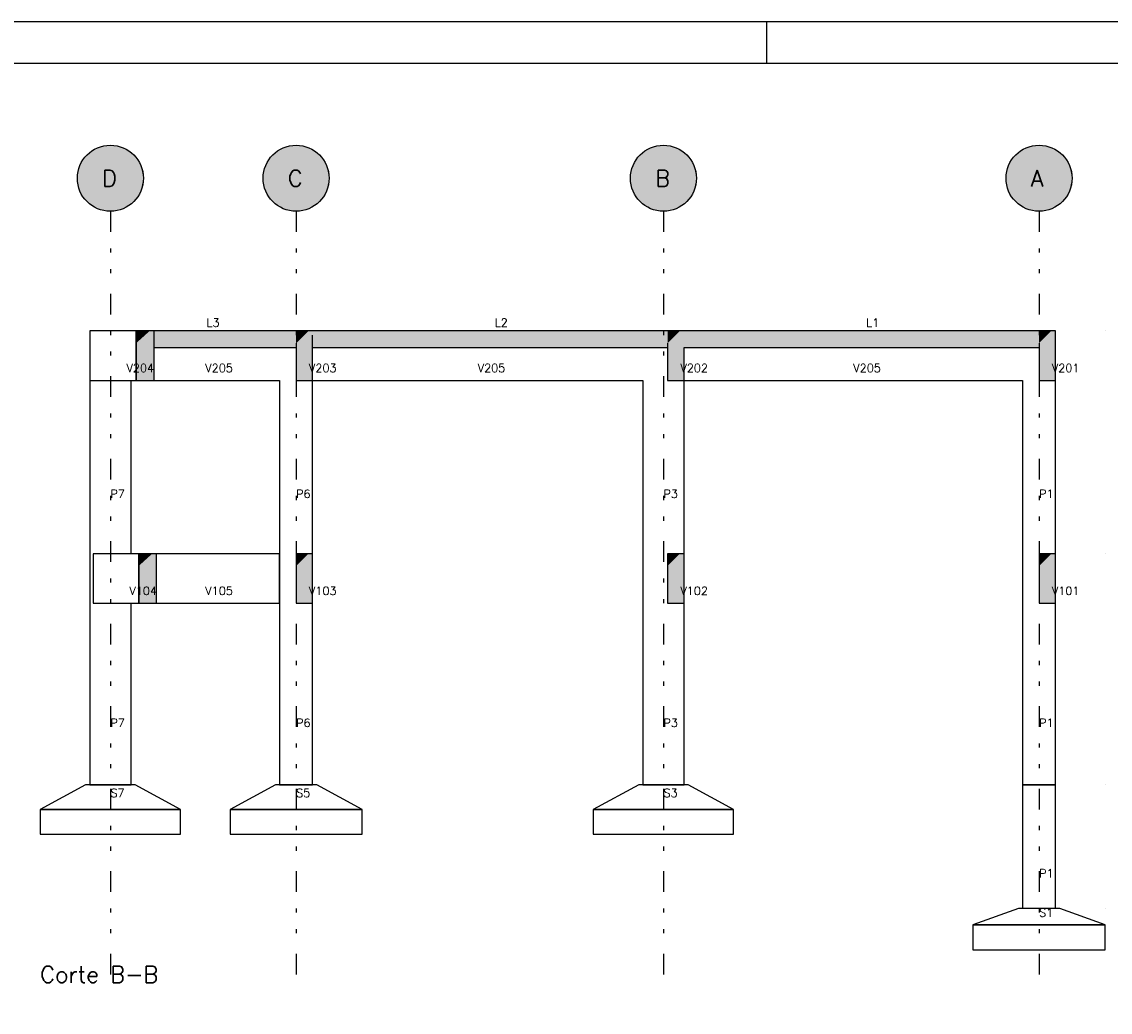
# Model space of a CAD drawing. Extents: x 0 to 84.1, y 0 to 59.4.
# Tile 4 of 5: x 29 to 55.4, y 35.4 to 59.4. Entities that reach past the tile are written whole.
import ezdxf

# ---------------------------------------------------------------- set-up
doc = ezdxf.new("R2010")
doc.units = 0
doc.header["$MEASUREMENT"] = 0
doc.linetypes.add('ESTILO_TQS_0004', pattern=[2, 0.5, -0.4, 0.1, -0.4, 0.1, -0.5])
for name, color, linetype in [('1', 1, 'CONTINUOUS'), ('2', 2, 'CONTINUOUS'), ('6', 6, 'CONTINUOUS'), ('9', 9, 'CONTINUOUS')]:
    doc.layers.add(name, color=color, linetype=linetype)
doc.styles.get("Standard").update_dxf_attribs({"font": 'ROMANS.SHX'})

msp = doc.modelspace()

# ---------------------------------------------------------------- linework, layer by layer
at = {"layer": '1', "linetype": 'ESTILO_TQS_0004'}
for p, q in [((31.193063, 54.80604), (31.193063, 36.10604)), ((35.693063, 54.80604), (35.693063, 36.10604)), ((44.593063, 54.80604), (44.593063, 36.10604)), ((53.693063, 54.80604), (53.693063, 36.10604))]:
    msp.add_line(p, q, dxfattribs=at)
at = {"layer": '1', "linetype": 'Continuous'}
for p, q in [((55.293063, 51.90604), (55.293063, 51.90604)), ((55.293063, 46.50604), (55.293063, 46.50604)), ((55.293063, 46.50604), (55.293063, 46.50604)), ((55.293063, 40.90604), (55.293063, 40.90604)), ((55.293063, 40.90604), (55.293063, 40.90604)), ((55.293063, 37.90604), (55.293063, 37.90604))]:
    msp.add_line(p, q, dxfattribs=at)
at = {"layer": '2', "linetype": 'Continuous'}
for p, q in [((84.100006, 59.400002), (0, 59.400002)), ((47.100006, 58.400002), (47.100006, 59.400002))]:
    msp.add_line(p, q, dxfattribs=at)
msp.add_lwpolyline([(83.100006, 1), (2.5, 1), (2.5, 58.400002), (83.100006, 58.400002), (83.100006, 1)], dxfattribs=at)
for centre in [(31.193063, 55.60604), (35.693063, 55.60604), (44.593063, 55.60604), (53.693063, 55.60604)]:
    msp.add_circle(centre, 0.8, dxfattribs=at)
at = {"layer": '6', "linetype": 'Continuous'}
for p, q in [((30.693063, 51.90604), (30.693063, 50.70604)), ((31.693063, 51.90604), (30.693063, 51.90604)), ((30.693063, 51.90604), (30.693063, 50.70604)), ((31.821289, 51.90604), (31.693063, 51.90604)), ((31.821289, 51.90604), (31.693063, 51.90604)), ((31.821289, 51.61172), (31.821289, 51.90604)), ((32.146833, 51.90604), (31.821289, 51.90604)), ((31.821289, 51.90604), (31.821289, 51.61172)), ((32.146833, 51.90604), (31.821289, 51.90604)), ((32.252625, 51.90604), (32.146833, 51.90604)), ((32.252625, 51.806182), (32.252625, 51.90604)), ((32.691648, 51.90604), (32.252625, 51.90604)), ((32.252625, 51.50604), (32.252625, 51.806182)), ((35.693063, 51.90604), (32.691648, 51.90604)), ((35.993204, 51.90604), (35.693063, 51.90604)), ((36.093063, 51.90604), (35.993204, 51.90604)), ((42.095893, 51.90604), (36.093063, 51.90604)), ((36.093063, 51.50604), (36.093063, 51.806182)), ((44.093063, 51.90604), (42.095893, 51.90604)), ((44.242851, 51.90604), (44.093063, 51.90604)), ((44.693063, 51.90604), (44.242851, 51.90604)), ((44.993204, 51.90604), (44.693063, 51.90604)), ((45.093063, 51.90604), (44.993204, 51.90604)), ((51.245964, 51.90604), (45.093063, 51.90604)), ((53.293063, 51.90604), (51.245964, 51.90604)), ((53.392921, 51.90604), (53.293063, 51.90604)), ((53.693063, 51.90604), (53.392921, 51.90604)), ((53.993204, 51.90604), (53.693063, 51.90604)), ((54.093063, 51.90604), (53.993204, 51.90604)), ((54.093063, 51.005615), (54.093063, 51.90604)), ((31.821289, 50.70604), (31.821289, 51.61172)), ((31.821289, 51.61172), (31.821289, 50.70604)), ((32.252625, 51.005615), (32.252625, 51.50604)), ((32.252625, 51.50604), (32.264949, 51.50604)), ((32.264949, 51.50604), (32.691648, 51.50604)), ((32.691648, 51.50604), (35.392921, 51.50604)), ((35.392921, 51.50604), (35.693063, 51.50604)), ((35.693063, 51.605898), (35.693063, 51.50604)), ((35.693063, 51.50604), (35.693063, 50.70604)), ((36.093063, 51.005615), (36.093063, 51.50604)), ((36.093063, 51.50604), (42.095893, 51.50604)), ((42.095893, 51.50604), (44.093063, 51.50604)), ((44.093063, 51.50604), (44.242851, 51.50604)), ((44.242851, 51.50604), (44.693063, 51.50604)), ((44.693063, 51.605898), (44.693063, 51.50604)), ((44.693063, 51.50604), (44.693063, 50.70604)), ((45.093063, 51.005615), (45.093063, 51.50604)), ((45.093063, 51.50604), (51.245964, 51.50604)), ((51.245964, 51.50604), (53.293063, 51.50604)), ((53.293063, 51.50604), (53.392921, 51.50604)), ((53.392921, 51.50604), (53.693063, 51.50604)), ((53.693063, 51.605898), (53.693063, 51.50604)), ((53.693063, 51.50604), (53.693063, 50.70604)), ((32.252625, 50.70604), (32.252625, 51.005615)), ((36.093063, 50.70604), (36.093063, 51.005615)), ((45.093063, 50.70604), (45.093063, 51.005615)), ((54.093063, 50.70604), (54.093063, 51.005615)), ((30.693063, 50.70604), (30.915285, 50.70604)), ((30.693063, 50.70604), (30.693063, 46.50604)), ((30.915285, 50.70604), (31.693063, 50.70604)), ((31.693063, 50.70604), (31.821289, 50.70604)), ((31.693063, 46.50604), (31.693063, 50.70604)), ((31.821289, 50.70604), (32.146833, 50.70604)), ((31.821289, 50.70604), (32.146833, 50.70604)), ((32.146833, 50.70604), (32.252625, 50.70604)), ((32.146833, 50.70604), (32.252625, 50.70604)), ((32.252625, 50.70604), (35.293063, 50.70604)), ((35.293063, 50.70604), (35.293063, 46.50604)), ((35.693063, 50.70604), (35.993204, 50.70604)), ((35.993204, 50.70604), (36.093063, 50.70604)), ((36.093063, 50.70604), (44.093063, 50.70604)), ((36.093063, 46.50604), (36.093063, 50.70604)), ((44.093063, 50.70604), (44.093063, 46.50604)), ((44.693063, 50.70604), (44.993204, 50.70604)), ((44.993204, 50.70604), (45.093063, 50.70604)), ((45.093063, 50.70604), (53.293063, 50.70604)), ((45.093063, 46.50604), (45.093063, 50.70604)), ((53.293063, 50.70604), (53.293063, 46.50604)), ((53.693063, 50.70604), (53.993204, 50.70604)), ((53.993204, 50.70604), (54.093063, 50.70604)), ((54.093063, 46.50604), (54.093063, 50.70604)), ((30.693063, 46.50604), (30.693063, 40.90604)), ((30.775819, 46.50604), (30.775819, 46.042607)), ((31.693063, 46.50604), (30.775819, 46.50604)), ((31.883747, 46.50604), (31.693063, 46.50604)), ((32.208478, 46.50604), (31.883747, 46.50604)), ((31.883747, 46.211721), (31.883747, 46.50604)), ((32.208478, 46.50604), (31.883747, 46.50604)), ((31.883747, 46.50604), (31.883747, 46.211721)), ((32.314006, 46.50604), (32.208478, 46.50604)), ((32.314006, 46.50604), (32.208478, 46.50604)), ((35.293063, 46.50604), (32.314006, 46.50604)), ((32.314006, 45.605616), (32.314006, 46.50604)), ((35.293063, 45.30604), (35.293063, 46.50604)), ((35.293063, 46.50604), (35.293063, 40.90604)), ((35.993204, 46.50604), (35.693063, 46.50604)), ((35.693063, 46.50604), (35.693063, 46.206465)), ((36.093063, 46.50604), (35.993204, 46.50604)), ((36.093063, 45.605616), (36.093063, 46.50604)), ((36.093063, 40.90604), (36.093063, 46.50604)), ((44.093063, 46.50604), (44.093063, 40.90604)), ((44.993204, 46.50604), (44.693063, 46.50604)), ((44.693063, 46.50604), (44.693063, 46.206465)), ((45.093063, 46.50604), (44.993204, 46.50604)), ((45.093063, 45.605616), (45.093063, 46.50604)), ((53.293063, 46.50604), (53.293063, 40.90604)), ((53.993204, 46.50604), (53.693063, 46.50604)), ((53.693063, 46.50604), (53.693063, 46.206465)), ((54.093063, 46.50604), (53.993204, 46.50604)), ((54.093063, 45.605616), (54.093063, 46.50604)), ((31.883747, 45.30604), (31.883747, 46.211721)), ((31.883747, 46.211721), (31.883747, 45.30604)), ((35.693063, 46.206465), (35.693063, 45.30604)), ((44.693063, 46.206465), (44.693063, 45.30604)), ((53.693063, 46.206465), (53.693063, 45.30604)), ((30.775819, 46.042607), (30.775819, 45.30604)), ((32.314006, 45.30604), (32.314006, 45.605616)), ((36.093063, 45.30604), (36.093063, 45.605616)), ((45.093063, 45.30604), (45.093063, 45.605616)), ((54.093063, 45.30604), (54.093063, 45.605616)), ((30.775819, 45.30604), (30.907349, 45.30604)), ((30.907349, 45.30604), (31.693063, 45.30604)), ((31.693063, 45.30604), (31.883747, 45.30604)), ((31.693063, 40.90604), (31.693063, 45.30604)), ((31.883747, 45.30604), (32.208478, 45.30604)), ((32.208478, 45.30604), (32.314006, 45.30604)), ((32.314006, 45.30604), (35.293063, 45.30604)), ((35.693063, 45.30604), (35.993204, 45.30604)), ((35.993204, 45.30604), (36.093063, 45.30604)), ((44.693063, 45.30604), (44.993204, 45.30604)), ((44.993204, 45.30604), (45.093063, 45.30604)), ((45.093063, 40.90604), (45.093063, 45.30604)), ((53.693063, 45.30604), (53.993204, 45.30604)), ((53.993204, 45.30604), (54.093063, 45.30604)), ((54.093063, 40.90604), (54.093063, 45.30604)), ((30.593063, 40.90604), (29.493063, 40.30604)), ((31.793063, 40.90604), (30.593063, 40.90604)), ((30.693063, 40.90604), (31.693063, 40.90604)), ((32.893063, 40.30604), (31.793063, 40.90604)), ((35.193063, 40.90604), (34.093063, 40.30604)), ((36.193063, 40.90604), (35.193063, 40.90604)), ((35.293063, 40.90604), (36.093063, 40.90604)), ((37.293063, 40.30604), (36.193063, 40.90604)), ((43.993063, 40.90604), (42.893063, 40.30604)), ((45.193063, 40.90604), (43.993063, 40.90604)), ((44.093063, 40.90604), (45.093063, 40.90604)), ((46.293063, 40.30604), (45.193063, 40.90604)), ((53.293063, 40.90604), (53.293063, 37.90604)), ((54.093063, 40.90604), (53.293063, 40.90604)), ((53.293063, 40.90604), (54.093063, 40.90604)), ((54.093063, 37.90604), (54.093063, 40.90604)), ((29.493063, 40.30604), (29.493063, 39.70604)), ((32.893063, 40.30604), (29.493063, 40.30604)), ((29.493063, 40.30604), (32.893063, 40.30604)), ((32.893063, 39.70604), (32.893063, 40.30604)), ((34.093063, 40.30604), (34.093063, 39.70604)), ((37.293063, 40.30604), (34.093063, 40.30604)), ((34.093063, 40.30604), (37.293063, 40.30604)), ((37.293063, 39.70604), (37.293063, 40.30604)), ((42.893063, 40.30604), (42.893063, 39.70604)), ((46.293063, 40.30604), (42.893063, 40.30604)), ((42.893063, 40.30604), (46.293063, 40.30604)), ((46.293063, 39.70604), (46.293063, 40.30604)), ((29.493063, 39.70604), (32.893063, 39.70604)), ((34.093063, 39.70604), (37.293063, 39.70604)), ((42.893063, 39.70604), (46.293063, 39.70604)), ((53.193063, 37.90604), (52.093063, 37.50604)), ((54.193063, 37.90604), (53.193063, 37.90604)), ((55.293063, 37.50604), (54.193063, 37.90604)), ((52.093063, 37.50604), (52.093063, 36.90604)), ((55.293063, 37.50604), (52.093063, 37.50604)), ((52.093063, 37.50604), (55.293063, 37.50604)), ((55.293063, 36.90604), (55.293063, 37.50604)), ((52.093063, 36.90604), (55.293063, 36.90604))]:
    msp.add_line(p, q, dxfattribs=at)
at = {"layer": '9', "linetype": 'Continuous'}
for points in [[(31.993063, 55.60604), (30.64702, 56.190709), (30.572494, 56.11091)], [(31.993063, 55.60604), (30.731719, 56.259616), (30.64702, 56.190709)], [(31.993063, 55.60604), (30.825011, 56.316348), (30.731719, 56.259616)], [(31.993063, 55.60604), (30.925159, 56.359849), (30.825011, 56.316348)], [(31.993063, 55.60604), (31.030298, 56.389307), (30.925159, 56.359849)], [(31.993063, 55.60604), (31.138469, 56.404175), (31.030298, 56.389307)], [(31.993063, 55.60604), (31.247657, 56.404175), (31.138469, 56.404175)], [(31.993063, 55.60604), (31.355828, 56.389307), (31.247657, 56.404175)], [(31.993063, 55.60604), (31.460967, 56.359849), (31.355828, 56.389307)], [(31.993063, 55.60604), (31.561115, 56.316348), (31.460967, 56.359849)], [(31.993063, 55.60604), (31.654407, 56.259616), (31.561115, 56.316348)], [(31.993063, 55.60604), (31.739105, 56.190709), (31.654407, 56.259616)], [(31.993063, 55.60604), (31.813632, 56.11091), (31.739105, 56.190709)], [(36.493063, 55.60604), (35.14702, 56.190709), (35.072494, 56.11091)], [(36.493063, 55.60604), (35.231719, 56.259616), (35.14702, 56.190709)], [(36.493063, 55.60604), (35.325011, 56.316348), (35.231719, 56.259616)], [(36.493063, 55.60604), (35.425159, 56.359849), (35.325011, 56.316348)], [(36.493063, 55.60604), (35.530298, 56.389307), (35.425159, 56.359849)], [(36.493063, 55.60604), (35.638469, 56.404175), (35.530298, 56.389307)], [(36.493063, 55.60604), (35.747657, 56.404175), (35.638469, 56.404175)], [(36.493063, 55.60604), (35.855828, 56.389307), (35.747657, 56.404175)], [(36.493063, 55.60604), (35.960967, 56.359849), (35.855828, 56.389307)], [(36.493063, 55.60604), (36.061115, 56.316348), (35.960967, 56.359849)], [(36.493063, 55.60604), (36.154407, 56.259616), (36.061115, 56.316348)], [(36.493063, 55.60604), (36.239105, 56.190709), (36.154407, 56.259616)], [(36.493063, 55.60604), (36.313632, 56.11091), (36.239105, 56.190709)], [(45.393063, 55.60604), (44.04702, 56.190709), (43.972494, 56.11091)], [(45.393063, 55.60604), (44.131719, 56.259616), (44.04702, 56.190709)], [(45.393063, 55.60604), (44.225011, 56.316348), (44.131719, 56.259616)], [(45.393063, 55.60604), (44.325159, 56.359849), (44.225011, 56.316348)], [(45.393063, 55.60604), (44.430298, 56.389307), (44.325159, 56.359849)], [(45.393063, 55.60604), (44.538469, 56.404175), (44.430298, 56.389307)], [(45.393063, 55.60604), (44.647657, 56.404175), (44.538469, 56.404175)], [(45.393063, 55.60604), (44.755828, 56.389307), (44.647657, 56.404175)], [(45.393063, 55.60604), (44.860967, 56.359849), (44.755828, 56.389307)], [(45.393063, 55.60604), (44.961115, 56.316348), (44.860967, 56.359849)], [(45.393063, 55.60604), (45.054407, 56.259616), (44.961115, 56.316348)], [(45.393063, 55.60604), (45.139105, 56.190709), (45.054407, 56.259616)], [(45.393063, 55.60604), (45.213632, 56.11091), (45.139105, 56.190709)], [(54.493063, 55.60604), (53.14702, 56.190709), (53.072494, 56.11091)], [(54.493063, 55.60604), (53.231719, 56.259616), (53.14702, 56.190709)], [(54.493063, 55.60604), (53.325011, 56.316348), (53.231719, 56.259616)], [(54.493063, 55.60604), (53.425159, 56.359849), (53.325011, 56.316348)], [(54.493063, 55.60604), (53.530298, 56.389307), (53.425159, 56.359849)], [(54.493063, 55.60604), (53.638469, 56.404175), (53.530298, 56.389307)], [(54.493063, 55.60604), (53.747657, 56.404175), (53.638469, 56.404175)], [(54.493063, 55.60604), (53.855828, 56.389307), (53.747657, 56.404175)], [(54.493063, 55.60604), (53.960967, 56.359849), (53.855828, 56.389307)], [(54.493063, 55.60604), (54.061115, 56.316348), (53.960967, 56.359849)], [(54.493063, 55.60604), (54.154407, 56.259616), (54.061115, 56.316348)], [(54.493063, 55.60604), (54.239105, 56.190709), (54.154407, 56.259616)], [(54.493063, 55.60604), (54.313632, 56.11091), (54.239105, 56.190709)], [(31.993063, 55.60604), (30.459294, 55.924761), (30.422729, 55.821878)], [(31.993063, 55.60604), (30.509527, 56.021707), (30.459294, 55.924761)], [(31.993063, 55.60604), (30.572494, 56.11091), (30.509527, 56.021707)], [(31.993063, 55.60604), (31.876598, 56.021707), (31.813632, 56.11091)], [(31.993063, 55.60604), (31.926832, 55.924761), (31.876598, 56.021707)], [(31.993063, 55.60604), (31.963397, 55.821878), (31.926832, 55.924761)], [(36.493063, 55.60604), (34.959294, 55.924761), (34.922729, 55.821878)], [(36.493063, 55.60604), (35.009527, 56.021707), (34.959294, 55.924761)], [(36.493063, 55.60604), (35.072494, 56.11091), (35.009527, 56.021707)], [(36.493063, 55.60604), (36.376598, 56.021707), (36.313632, 56.11091)], [(36.493063, 55.60604), (36.426832, 55.924761), (36.376598, 56.021707)], [(36.493063, 55.60604), (36.463397, 55.821878), (36.426832, 55.924761)], [(45.393063, 55.60604), (43.859294, 55.924761), (43.822729, 55.821878)], [(45.393063, 55.60604), (43.909527, 56.021707), (43.859294, 55.924761)], [(45.393063, 55.60604), (43.972494, 56.11091), (43.909527, 56.021707)], [(45.393063, 55.60604), (45.276598, 56.021707), (45.213632, 56.11091)], [(45.393063, 55.60604), (45.326832, 55.924761), (45.276598, 56.021707)], [(45.393063, 55.60604), (45.363397, 55.821878), (45.326832, 55.924761)], [(54.493063, 55.60604), (52.959294, 55.924761), (52.922729, 55.821878)], [(54.493063, 55.60604), (53.009527, 56.021707), (52.959294, 55.924761)], [(54.493063, 55.60604), (53.072494, 56.11091), (53.009527, 56.021707)], [(54.493063, 55.60604), (54.376598, 56.021707), (54.313632, 56.11091)], [(54.493063, 55.60604), (54.426832, 55.924761), (54.376598, 56.021707)], [(54.493063, 55.60604), (54.463397, 55.821878), (54.426832, 55.924761)], [(31.993063, 55.60604), (30.400514, 55.714973), (30.393063, 55.60604)], [(31.993063, 55.60604), (30.422729, 55.821878), (30.400514, 55.714973)], [(31.993063, 55.60604), (31.985612, 55.714973), (31.963397, 55.821878)], [(36.493063, 55.60604), (34.900514, 55.714973), (34.893063, 55.60604)], [(36.493063, 55.60604), (34.922729, 55.821878), (34.900514, 55.714973)], [(36.493063, 55.60604), (36.485612, 55.714973), (36.463397, 55.821878)], [(45.393063, 55.60604), (43.800514, 55.714973), (43.793063, 55.60604)], [(45.393063, 55.60604), (43.822729, 55.821878), (43.800514, 55.714973)], [(45.393063, 55.60604), (45.385612, 55.714973), (45.363397, 55.821878)], [(54.493063, 55.60604), (52.900514, 55.714973), (52.893063, 55.60604)], [(54.493063, 55.60604), (52.922729, 55.821878), (52.900514, 55.714973)], [(54.493063, 55.60604), (54.485612, 55.714973), (54.463397, 55.821878)], [(31.993063, 55.60604), (30.393063, 55.60604), (30.400514, 55.497107)], [(31.993063, 55.60604), (30.400514, 55.497107), (30.422729, 55.390203)], [(31.993063, 55.60604), (30.422729, 55.390203), (30.459294, 55.287319)], [(31.993063, 55.60604), (30.459294, 55.287319), (30.509527, 55.190373)], [(31.993063, 55.60604), (30.509527, 55.190373), (30.572494, 55.10117)], [(31.993063, 55.60604), (30.572494, 55.10117), (30.64702, 55.021371)], [(31.993063, 55.60604), (30.64702, 55.021371), (30.731719, 54.952464)], [(31.993063, 55.60604), (30.731719, 54.952464), (30.825011, 54.895732)], [(31.993063, 55.60604), (30.825011, 54.895732), (30.925159, 54.852231)], [(31.993063, 55.60604), (30.925159, 54.852231), (31.030298, 54.822773)], [(31.993063, 55.60604), (31.030298, 54.822773), (31.138469, 54.807905)], [(31.993063, 55.60604), (31.138469, 54.807905), (31.247657, 54.807905)], [(31.993063, 55.60604), (31.247657, 54.807905), (31.355828, 54.822773)], [(31.993063, 55.60604), (31.355828, 54.822773), (31.460967, 54.852231)], [(31.993063, 55.60604), (31.460967, 54.852231), (31.561115, 54.895732)], [(31.993063, 55.60604), (31.561115, 54.895732), (31.654407, 54.952464)], [(31.993063, 55.60604), (31.654407, 54.952464), (31.739105, 55.021371)], [(31.993063, 55.60604), (31.739105, 55.021371), (31.813632, 55.10117)], [(31.993063, 55.60604), (31.813632, 55.10117), (31.876598, 55.190373)], [(31.993063, 55.60604), (31.876598, 55.190373), (31.926832, 55.287319)], [(31.993063, 55.60604), (31.926832, 55.287319), (31.963397, 55.390203)], [(31.993063, 55.60604), (31.963397, 55.390203), (31.985612, 55.497107)], [(31.993063, 55.60604), (31.985612, 55.497107), (31.993063, 55.60604)], [(36.493063, 55.60604), (34.893063, 55.60604), (34.900514, 55.497107)], [(36.493063, 55.60604), (34.900514, 55.497107), (34.922729, 55.390203)], [(36.493063, 55.60604), (34.922729, 55.390203), (34.959294, 55.287319)], [(36.493063, 55.60604), (34.959294, 55.287319), (35.009527, 55.190373)], [(36.493063, 55.60604), (35.009527, 55.190373), (35.072494, 55.10117)], [(36.493063, 55.60604), (35.072494, 55.10117), (35.14702, 55.021371)], [(36.493063, 55.60604), (35.14702, 55.021371), (35.231719, 54.952464)], [(36.493063, 55.60604), (35.231719, 54.952464), (35.325011, 54.895732)], [(36.493063, 55.60604), (35.325011, 54.895732), (35.425159, 54.852231)], [(36.493063, 55.60604), (35.425159, 54.852231), (35.530298, 54.822773)], [(36.493063, 55.60604), (35.530298, 54.822773), (35.638469, 54.807905)], [(36.493063, 55.60604), (35.638469, 54.807905), (35.747657, 54.807905)], [(36.493063, 55.60604), (35.747657, 54.807905), (35.855828, 54.822773)], [(36.493063, 55.60604), (35.855828, 54.822773), (35.960967, 54.852231)], [(36.493063, 55.60604), (35.960967, 54.852231), (36.061115, 54.895732)], [(36.493063, 55.60604), (36.061115, 54.895732), (36.154407, 54.952464)], [(36.493063, 55.60604), (36.154407, 54.952464), (36.239105, 55.021371)], [(36.493063, 55.60604), (36.239105, 55.021371), (36.313632, 55.10117)], [(36.493063, 55.60604), (36.313632, 55.10117), (36.376598, 55.190373)], [(36.493063, 55.60604), (36.376598, 55.190373), (36.426832, 55.287319)], [(36.493063, 55.60604), (36.426832, 55.287319), (36.463397, 55.390203)], [(36.493063, 55.60604), (36.463397, 55.390203), (36.485612, 55.497107)], [(36.493063, 55.60604), (36.485612, 55.497107), (36.493063, 55.60604)], [(45.393063, 55.60604), (43.793063, 55.60604), (43.800514, 55.497107)], [(45.393063, 55.60604), (43.800514, 55.497107), (43.822729, 55.390203)], [(45.393063, 55.60604), (43.822729, 55.390203), (43.859294, 55.287319)], [(45.393063, 55.60604), (43.859294, 55.287319), (43.909527, 55.190373)], [(45.393063, 55.60604), (43.909527, 55.190373), (43.972494, 55.10117)], [(45.393063, 55.60604), (43.972494, 55.10117), (44.04702, 55.021371)], [(45.393063, 55.60604), (44.04702, 55.021371), (44.131719, 54.952464)], [(45.393063, 55.60604), (44.131719, 54.952464), (44.225011, 54.895732)], [(45.393063, 55.60604), (44.225011, 54.895732), (44.325159, 54.852231)], [(45.393063, 55.60604), (44.325159, 54.852231), (44.430298, 54.822773)], [(45.393063, 55.60604), (44.430298, 54.822773), (44.538469, 54.807905)], [(45.393063, 55.60604), (44.538469, 54.807905), (44.647657, 54.807905)], [(45.393063, 55.60604), (44.647657, 54.807905), (44.755828, 54.822773)], [(45.393063, 55.60604), (44.755828, 54.822773), (44.860967, 54.852231)], [(45.393063, 55.60604), (44.860967, 54.852231), (44.961115, 54.895732)], [(45.393063, 55.60604), (44.961115, 54.895732), (45.054407, 54.952464)], [(45.393063, 55.60604), (45.054407, 54.952464), (45.139105, 55.021371)], [(45.393063, 55.60604), (45.139105, 55.021371), (45.213632, 55.10117)], [(45.393063, 55.60604), (45.213632, 55.10117), (45.276598, 55.190373)], [(45.393063, 55.60604), (45.276598, 55.190373), (45.326832, 55.287319)], [(45.393063, 55.60604), (45.326832, 55.287319), (45.363397, 55.390203)], [(45.393063, 55.60604), (45.363397, 55.390203), (45.385612, 55.497107)], [(45.393063, 55.60604), (45.385612, 55.497107), (45.393063, 55.60604)], [(54.493063, 55.60604), (52.893063, 55.60604), (52.900514, 55.497107)], [(54.493063, 55.60604), (52.900514, 55.497107), (52.922729, 55.390203)], [(54.493063, 55.60604), (52.922729, 55.390203), (52.959294, 55.287319)], [(54.493063, 55.60604), (52.959294, 55.287319), (53.009527, 55.190373)], [(54.493063, 55.60604), (53.009527, 55.190373), (53.072494, 55.10117)], [(54.493063, 55.60604), (53.072494, 55.10117), (53.14702, 55.021371)], [(54.493063, 55.60604), (53.14702, 55.021371), (53.231719, 54.952464)], [(54.493063, 55.60604), (53.231719, 54.952464), (53.325011, 54.895732)], [(54.493063, 55.60604), (53.325011, 54.895732), (53.425159, 54.852231)], [(54.493063, 55.60604), (53.425159, 54.852231), (53.530298, 54.822773)], [(54.493063, 55.60604), (53.530298, 54.822773), (53.638469, 54.807905)], [(54.493063, 55.60604), (53.638469, 54.807905), (53.747657, 54.807905)], [(54.493063, 55.60604), (53.747657, 54.807905), (53.855828, 54.822773)], [(54.493063, 55.60604), (53.855828, 54.822773), (53.960967, 54.852231)], [(54.493063, 55.60604), (53.960967, 54.852231), (54.061115, 54.895732)], [(54.493063, 55.60604), (54.061115, 54.895732), (54.154407, 54.952464)], [(54.493063, 55.60604), (54.154407, 54.952464), (54.239105, 55.021371)], [(54.493063, 55.60604), (54.239105, 55.021371), (54.313632, 55.10117)], [(54.493063, 55.60604), (54.313632, 55.10117), (54.376598, 55.190373)], [(54.493063, 55.60604), (54.376598, 55.190373), (54.426832, 55.287319)], [(54.493063, 55.60604), (54.426832, 55.287319), (54.463397, 55.390203)], [(54.493063, 55.60604), (54.463397, 55.390203), (54.485612, 55.497107)], [(54.493063, 55.60604), (54.485612, 55.497107), (54.493063, 55.60604)], [(31.821289, 51.61172), (32.252625, 51.005615), (32.252625, 51.90604)], [(31.821289, 51.61172), (32.252625, 51.90604), (32.146833, 51.90604)], [(31.821289, 51.61172), (32.146833, 51.90604), (31.821289, 51.90604)], [(31.821289, 51.61172), (31.821289, 51.90604), (31.821289, 51.61172)], [(32.691648, 51.90604), (32.264949, 51.90604), (32.252625, 51.90604)], [(32.691648, 51.90604), (32.252625, 51.90604), (32.252625, 51.806182)], [(32.691648, 51.90604), (32.252625, 51.806182), (32.252625, 51.50604)], [(32.691648, 51.90604), (32.252625, 51.50604), (32.264949, 51.50604)], [(32.691648, 51.90604), (32.264949, 51.50604), (32.691648, 51.50604)], [(32.691648, 51.90604), (32.691648, 51.50604), (35.392921, 51.50604)], [(32.691648, 51.90604), (35.392921, 51.50604), (35.693063, 51.50604)], [(32.691648, 51.90604), (35.693063, 51.50604), (35.693063, 51.605898)], [(32.691648, 51.90604), (35.693063, 51.605898), (35.693063, 51.90604)], [(32.691648, 51.90604), (35.693063, 51.90604), (35.392921, 51.90604)], [(32.691648, 51.90604), (35.392921, 51.90604), (32.691648, 51.90604)], [(35.693063, 51.606465), (36.093063, 51.005615), (36.093063, 51.90604)], [(35.693063, 51.606465), (36.093063, 51.90604), (35.993204, 51.90604)], [(35.693063, 51.606465), (35.993204, 51.90604), (35.693063, 51.90604)], [(35.693063, 51.606465), (35.693063, 51.90604), (35.693063, 51.606465)], [(36.093063, 51.806182), (44.693063, 51.605898), (44.693063, 51.90604)], [(36.093063, 51.806182), (44.693063, 51.90604), (44.242851, 51.90604)], [(36.093063, 51.806182), (44.242851, 51.90604), (44.093063, 51.90604)], [(36.093063, 51.806182), (44.093063, 51.90604), (42.095893, 51.90604)], [(36.093063, 51.806182), (42.095893, 51.90604), (36.093063, 51.90604)], [(36.093063, 51.806182), (36.093063, 51.90604), (36.093063, 51.806182)], [(36.093063, 51.806182), (36.093063, 51.50604), (42.095893, 51.50604)], [(36.093063, 51.806182), (42.095893, 51.50604), (44.093063, 51.50604)], [(36.093063, 51.806182), (44.093063, 51.50604), (44.242851, 51.50604)], [(36.093063, 51.806182), (44.242851, 51.50604), (44.693063, 51.50604)], [(36.093063, 51.806182), (44.693063, 51.50604), (44.693063, 51.605898)], [(44.693063, 51.606465), (45.093063, 51.005615), (45.093063, 51.90604)], [(44.693063, 51.606465), (45.093063, 51.90604), (44.993204, 51.90604)], [(44.693063, 51.606465), (44.993204, 51.90604), (44.693063, 51.90604)], [(44.693063, 51.606465), (44.693063, 51.90604), (44.693063, 51.606465)], [(45.093063, 51.806182), (53.693063, 51.605898), (53.693063, 51.90604)], [(45.093063, 51.806182), (53.693063, 51.90604), (53.392921, 51.90604)], [(45.093063, 51.806182), (53.392921, 51.90604), (53.293063, 51.90604)], [(45.093063, 51.806182), (53.293063, 51.90604), (51.245964, 51.90604)], [(45.093063, 51.806182), (51.245964, 51.90604), (45.093063, 51.90604)], [(45.093063, 51.806182), (45.093063, 51.90604), (45.093063, 51.806182)], [(45.093063, 51.806182), (45.093063, 51.50604), (51.245964, 51.50604)], [(45.093063, 51.806182), (51.245964, 51.50604), (53.293063, 51.50604)], [(45.093063, 51.806182), (53.293063, 51.50604), (53.392921, 51.50604)], [(45.093063, 51.806182), (53.392921, 51.50604), (53.693063, 51.50604)], [(45.093063, 51.806182), (53.693063, 51.50604), (53.693063, 51.605898)], [(53.693063, 51.606465), (54.093063, 51.005615), (54.093063, 51.90604)], [(53.693063, 51.606465), (54.093063, 51.90604), (53.993204, 51.90604)], [(53.693063, 51.606465), (53.993204, 51.90604), (53.693063, 51.90604)], [(53.693063, 51.606465), (53.693063, 51.90604), (53.693063, 51.606465)], [(31.821289, 51.61172), (31.821289, 50.70604), (32.146833, 50.70604)], [(31.821289, 51.61172), (32.146833, 50.70604), (32.252625, 50.70604)], [(31.821289, 51.61172), (32.252625, 50.70604), (32.252625, 51.005615)], [(35.693063, 51.606465), (35.693063, 50.70604), (35.993204, 50.70604)], [(35.693063, 51.606465), (35.993204, 50.70604), (36.093063, 50.70604)], [(35.693063, 51.606465), (36.093063, 50.70604), (36.093063, 51.005615)], [(44.693063, 51.606465), (44.693063, 50.70604), (44.993204, 50.70604)], [(44.693063, 51.606465), (44.993204, 50.70604), (45.093063, 50.70604)], [(44.693063, 51.606465), (45.093063, 50.70604), (45.093063, 51.005615)], [(53.693063, 51.606465), (53.693063, 50.70604), (53.993204, 50.70604)], [(53.693063, 51.606465), (53.993204, 50.70604), (54.093063, 50.70604)], [(53.693063, 51.606465), (54.093063, 50.70604), (54.093063, 51.005615)], [(31.883747, 46.211721), (32.314006, 45.605616), (32.314006, 46.50604)], [(31.883747, 46.211721), (32.314006, 46.50604), (32.208478, 46.50604)], [(31.883747, 46.211721), (32.208478, 46.50604), (31.883747, 46.50604)], [(31.883747, 46.211721), (31.883747, 46.50604), (31.883747, 46.211721)], [(35.693063, 46.206465), (36.093063, 45.605616), (36.093063, 46.50604)], [(35.693063, 46.206465), (36.093063, 46.50604), (35.993204, 46.50604)], [(35.693063, 46.206465), (35.993204, 46.50604), (35.693063, 46.50604)], [(35.693063, 46.206465), (35.693063, 46.50604), (35.693063, 46.206465)], [(44.693063, 46.206465), (45.093063, 45.605616), (45.093063, 46.50604)], [(44.693063, 46.206465), (45.093063, 46.50604), (44.993204, 46.50604)], [(44.693063, 46.206465), (44.993204, 46.50604), (44.693063, 46.50604)], [(44.693063, 46.206465), (44.693063, 46.50604), (44.693063, 46.206465)], [(53.693063, 46.206465), (54.093063, 45.605616), (54.093063, 46.50604)], [(53.693063, 46.206465), (54.093063, 46.50604), (53.993204, 46.50604)], [(53.693063, 46.206465), (53.993204, 46.50604), (53.693063, 46.50604)], [(53.693063, 46.206465), (53.693063, 46.50604), (53.693063, 46.206465)], [(31.883747, 46.211721), (31.883747, 45.30604), (32.208478, 45.30604)], [(31.883747, 46.211721), (32.208478, 45.30604), (32.314006, 45.30604)], [(31.883747, 46.211721), (32.314006, 45.30604), (32.314006, 45.605616)], [(35.693063, 46.206465), (35.693063, 45.30604), (35.993204, 45.30604)], [(35.693063, 46.206465), (35.993204, 45.30604), (36.093063, 45.30604)], [(35.693063, 46.206465), (36.093063, 45.30604), (36.093063, 45.605616)], [(44.693063, 46.206465), (44.693063, 45.30604), (44.993204, 45.30604)], [(44.693063, 46.206465), (44.993204, 45.30604), (45.093063, 45.30604)], [(44.693063, 46.206465), (45.093063, 45.30604), (45.093063, 45.605616)], [(53.693063, 46.206465), (53.693063, 45.30604), (53.993204, 45.30604)], [(53.693063, 46.206465), (53.993204, 45.30604), (54.093063, 45.30604)], [(53.693063, 46.206465), (54.093063, 45.30604), (54.093063, 45.605616)]]:
    msp.add_solid(points, dxfattribs=at)

# ---------------------------------------------------------------- texts
at = {"layer": '1', "linetype": 'Continuous'}
for s, height, p in [('L3', 0.2, (33.519842, 52.00604)), ('L2', 0.2, (40.504174, 52.00604)), ('L1', 0.2, (49.504174, 52.00604)), ('V204', 0.2, (31.583955, 50.90604)), ('V205', 0.2, (33.493063, 50.90604)), ('V203', 0.2, (36.004174, 50.90604)), ('V205', 0.2, (40.093063, 50.90604)), ('V202', 0.2, (45.004174, 50.90604)), ('V205', 0.2, (49.193063, 50.90604)), ('V201', 0.2, (54.004174, 50.90604)), ('P7', 0.2, (31.193063, 47.85604)), ('P6', 0.2, (35.693063, 47.85604)), ('P3', 0.2, (44.593063, 47.85604)), ('P1', 0.2, (53.693063, 47.85604)), ('V104', 0.2, (31.656023, 45.50604)), ('V105', 0.2, (33.493063, 45.50604)), ('V103', 0.2, (36.004174, 45.50604)), ('V102', 0.2, (45.004174, 45.50604)), ('V101', 0.2, (54.004174, 45.50604)), ('P7', 0.2, (31.193063, 42.30604)), ('P6', 0.2, (35.693063, 42.30604)), ('P3', 0.2, (44.593063, 42.30604)), ('P1', 0.2, (53.693063, 42.30604)), ('S7', 0.2, (31.193063, 40.60604)), ('S5', 0.2, (35.693063, 40.60604)), ('S3', 0.2, (44.593063, 40.60604)), ('P1', 0.2, (53.693063, 38.65604)), ('S1', 0.2, (53.693063, 37.70604)), ('Corte B-B', 0.4, (29.493063, 36.10604))]:
    msp.add_text(s, height=height, dxfattribs=at).set_placement(p)
at = {"layer": '6', "linetype": 'Continuous'}
for s, p in [('D', (30.993063, 55.40604)), ('C', (35.493063, 55.40604)), ('B', (44.393063, 55.40604)), ('A', (53.493063, 55.40604))]:
    msp.add_text(s, height=0.4, dxfattribs=at).set_placement(p)

doc.saveas('drawing.dxf')
